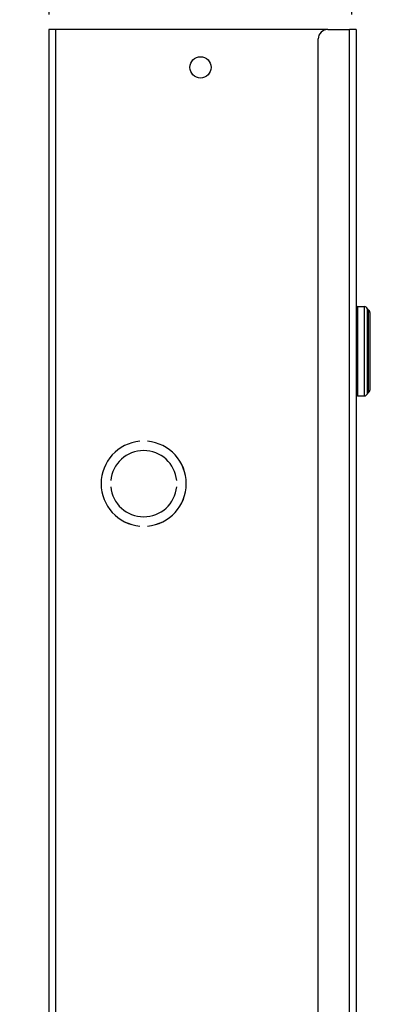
# Model space of a CAD drawing. Header units: inches. Extents: x 0.1 to 95.3, y -11 to 61.8.
# Tile 7 of 18: x 25.1 to 30.7, y 31.3 to 46.4. Entities that reach past the tile are written whole.
import ezdxf

# ---------------------------------------------------------------- set-up
doc = ezdxf.new("R2010")
doc.units = ezdxf.units.IN
doc.header["$LTSCALE"] = 5.707791
doc.header["$MEASUREMENT"] = 0
doc.linetypes.add('CHAIN', pattern=[0.7087, 0.4724, -0.0591, 0.1181, -0.0591])
for name, color, linetype, lineweight in [('Dimensions(ANSI)', 7, 'Continuous', 25), ('Visible Edges(ANSI)', 7, 'Continuous', 25), ('Visible Tangent Edges(ANSI)', 7, 'Continuous', 25), ('Work Point(ANSI)', 7, 'Continuous', 25)]:
    doc.layers.add(name, color=color, linetype=linetype, lineweight=lineweight)
doc.styles.add('Dimension-ANSI', font='arialbd.ttf')
doc.dimstyles.new('INCH-ANSI-VERTICAL', dxfattribs={"dimscale": 5.707791, "dimtxt": 0.12, "dimasz": 0.098425, "dimexe": 0.04, "dimexo": 0.04, "dimgap": 0.031496, "dimtad": 0, "dimtih": 1, "dimtoh": 1, "dimdec": 3, "dimrnd": 1e-08, "dimzin": 0, "dimdsep": 46, "dimtxsty": 'Dimension-ANSI', "dimcen": 0.09, "dimdle": 0.312, "dimclrd": 179, "dimclre": 179, "dimclrt": 7, "dimadec": 1, "dimazin": 0, "dimtfac": 1, "dimtdec": 3, "dimtofl": 0, "dimtmove": 0, "dimatfit": 3, "dimfxl": 1, "dimtolj": 1, "dimtzin": 4, "dimlwd": 25, "dimlwe": 25, "dimarcsym": 0})

# ---------------------------------------------------------------- blocks, each defined once
blk = doc.blocks.new('*D17')
at = {"layer": 'Defpoints', "color": 0, "linetype": 'Continuous', "transparency": 16777216}
for p in [(25.566, 47.273), (25.566, 46.28), (25.566, 46.28)]:
    blk.add_point(p, dxfattribs=at)
at = {"layer": 'Dimensions(ANSI)', "color": 179, "linetype": 'Continuous', "lineweight": 25, "true_color": 0x262658, "transparency": 16777216}
blk.add_line((25.566, 46.508), (25.566, 47.273), dxfattribs=at)
at = {"layer": 'Dimensions(ANSI)', "color": 7, "linetype": 'Continuous', "lineweight": 25, "transparency": 16777216, "insert": (25.566, 48.607), "char_height": 0.6849, "attachment_point": 5, "rotation": 90, "style": 'Dimension-ANSI'}
blk.add_mtext('\\A1;0.000', dxfattribs=at)
blk = doc.blocks.new('*D18')
at = {"layer": 'Defpoints', "color": 0, "linetype": 'Continuous', "transparency": 16777216}
for p in [(30.203, 47.273), (25.566, 46.28), (30.203, 46.28)]:
    blk.add_point(p, dxfattribs=at)
at = {"layer": 'Dimensions(ANSI)', "color": 179, "linetype": 'Continuous', "lineweight": 25, "true_color": 0x262658, "transparency": 16777216}
blk.add_line((30.203, 46.508), (30.203, 47.273), dxfattribs=at)
at = {"layer": 'Dimensions(ANSI)', "color": 7, "linetype": 'Continuous', "lineweight": 25, "transparency": 16777216, "insert": (30.203, 48.618), "char_height": 0.6849, "attachment_point": 5, "rotation": 90, "style": 'Dimension-ANSI'}
blk.add_mtext('\\A1;4.000', dxfattribs=at)

msp = doc.modelspace()

# ---------------------------------------------------------------- linework, layer by layer
at = {"layer": 'Visible Edges(ANSI)'}
for p, q in [((25.6653, 46.28), (25.5656, 46.28)), ((25.5656, 18.4545), (25.5656, 46.28)), ((29.8322, 46.28), (25.6653, 46.28)), ((29.8322, 46.28), (30.1672, 46.28)), ((30.267, 46.28), (30.1672, 46.28)), ((30.267, 46.28), (30.267, 18.4545)), ((29.6873, 18.5995), (29.6873, 46.1351)), ((30.2898, 42.0373), (30.3948, 42.0373)), ((30.4769, 41.9469), (30.4769, 40.7583)), ((30.2898, 40.6679), (30.3948, 40.6679)), ((26.9569, 39.9732), (26.9569, 39.9731)), ((27.0728, 39.9731), (27.0728, 39.9732)), ((26.5099, 39.37), (26.5097, 39.37)), ((27.52, 39.37), (27.5198, 39.37)), ((26.5097, 39.2773), (26.5099, 39.2773)), ((27.5198, 39.2773), (27.52, 39.2773)), ((26.9569, 38.6742), (26.9569, 38.6741)), ((27.0728, 38.6741), (27.0728, 38.6742))]:
    msp.add_line(p, q, dxfattribs=at)
msp.add_circle((27.8844, 45.7003), 0.1629, dxfattribs=at)
for centre, radius, start, end in [((29.8322, 46.1351), 0.1449, 90, 180), ((30.2898, 42.0145), 0.0228, 90, 180), ((30.3948, 41.9916), 0.0456, 14.29354, 90), ((30.4611, 42.0085), 0.0228, 194.29354, 244.1695), ((30.4313, 41.9469), 0.0456, 0, 64.1695), ((30.4313, 40.7583), 0.0456, 295.8305, 0), ((30.2898, 40.6907), 0.0228, 180, 270), ((30.3948, 40.7136), 0.0456, 270, 345.70646), ((30.4611, 40.6967), 0.0228, 115.8305, 165.70646), ((27.0149, 39.3237), 0.6522, 95.09969, 264.90031), ((27.0149, 39.3237), 0.652, 95.1006, 264.8994), ((27.0149, 39.3237), 0.6522, 275.09969, 84.90031), ((27.0149, 39.3237), 0.652, 275.1006, 84.8994), ((27.0149, 39.3237), 0.5072, 5.2458, 174.7542), ((27.0149, 39.3237), 0.5071, 5.247, 174.753), ((27.0149, 39.3237), 0.5072, 185.2458, 354.7542), ((27.0149, 39.3237), 0.5071, 185.247, 354.753)]:
    msp.add_arc(centre, radius, start, end, dxfattribs=at)
at = {"layer": 'Visible Tangent Edges(ANSI)'}
for p, q in [((25.6653, 46.28), (25.6653, 18.4545)), ((30.1672, 18.4545), (30.1672, 46.28)), ((30.2898, 42.0373), (30.2898, 40.6679)), ((30.3948, 40.6679), (30.3948, 42.0373)), ((30.439, 40.7023), (30.439, 42.0029)), ((30.4512, 41.988), (30.4512, 40.7172))]:
    msp.add_line(p, q, dxfattribs=at)
at = {"layer": 'Work Point(ANSI)', "linetype": 'CHAIN', "ltscale": 0.000455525}
for p, q in [((25.5685, 46.28), (25.5628, 46.28)), ((25.5656, 46.2829), (25.5656, 46.2772)), ((30.206, 46.28), (30.2003, 46.28)), ((30.2032, 46.2829), (30.2032, 46.2772))]:
    msp.add_line(p, q, dxfattribs=at)

# ---------------------------------------------------------------- dimensions: what is measured, and where the dimension line sits
at = {"layer": 'Dimensions(ANSI)', "color": 179, "linetype": 'Continuous', "lineweight": 25, "true_color": 0x262658}
for feature_location, offset, origin, picture, middle in [((25.565606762, 46.2800210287), (0, 0.9931705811), (25.565606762, 46.2800210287), '*D17', (25.565606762, 48.6065145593)), ((30.2032, 46.28), (0, 0.9932), (25.5656, 46.28), '*D18', (30.2032, 48.6177))]:
    dim = msp.add_ordinate_dim(feature_location=feature_location, offset=offset, dtype=1, origin=origin, dimstyle='INCH-ANSI-VERTICAL', override={"dimgap": 0.031496, "dimtad": 0, "dimdec": 3, "dimlfac": 0.862519, "dimtol": 0, "dimlim": 0, "dimtp": 0, "dimtm": 0, "dimtdec": 3}, dxfattribs=at)
    dim.commit()
    dim.dimension.update_dxf_attribs({"geometry": picture, "text_midpoint": middle})

doc.saveas('drawing.dxf')
